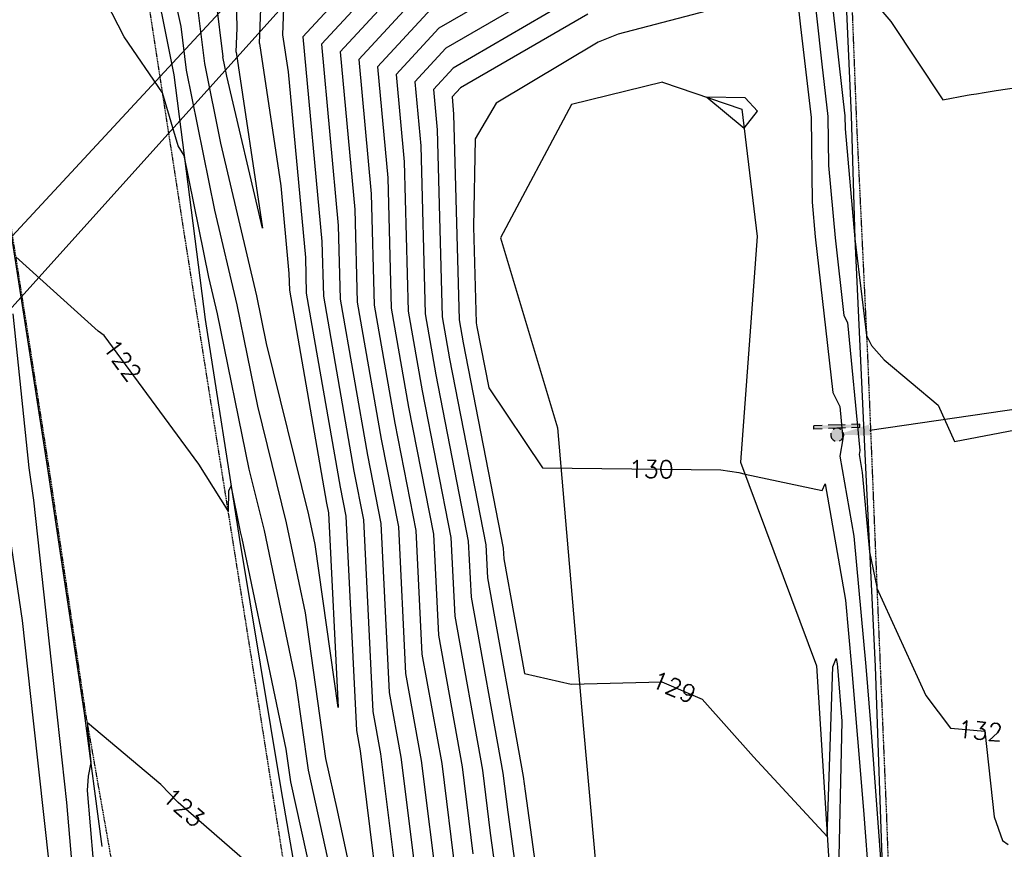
# Model space of a CAD drawing. Header units: feet. Extents: x 351431 to 355879, y 310968 to 329728.
# Tile 221 of 254: x 352768 to 352992, y 326568 to 326757. Entities that reach past the tile are written whole.
import ezdxf

# ---------------------------------------------------------------- set-up
doc = ezdxf.new("R2010")
doc.units = ezdxf.units.FT
doc.header["$MEASUREMENT"] = 0
doc.linetypes.add('D25', pattern=[0.375, 0.25, -0.125])
for name, color, linetype in [('ELIG', 41, 'Continuous'), ('ELTCH-EG1', 253, 'Continuous'), ('ELTCN-EG1', 251, 'Continuous'), ('ELTT', 3, 'Continuous'), ('ELYSP', 1, 'D25'), ('ELYSS', 2, 'Continuous'), ('ESFS', 153, 'Continuous'), ('ESMask', 155, 'Continuous'), ('ETFS', 6, 'Continuous'), ('ETTC', 252, 'Continuous'), ('ETUD', 4, 'Continuous')]:
    doc.layers.add(name, color=color, linetype=linetype)
doc.styles.add('L80', font='simplex', dxfattribs={"height": 4})

# ---------------------------------------------------------------- blocks, each defined once
blk = doc.blocks.new('ESIPUBSIGN')
at = {"layer": 'ESMask'}
h = blk.add_hatch(color=256, dxfattribs=at)
edge = h.paths.add_edge_path()
edge.add_arc((0, 0), 0.03, 90, 450)
for p, q in [((-0.03, 0.1047), (-0.0447, 0.1047)), ((-0.0447, 0.1047), (-0.0447, 0.066)), ((-0.03, 0.1047), (-0.03, 0.066)), ((-0.0447, 0.0381), (-0.0447, -0.0393)), ((-0.03, 0.0381), (-0.03, -0.0393)), ((-0.0447, -0.0672), (-0.0447, -0.1059)), ((-0.03, -0.0672), (-0.03, -0.1059)), ((-0.03, -0.1059), (-0.0447, -0.1059))]:
    blk.add_line(p, q)
for start, end in [(144.2314, 216.3563), (17.9702, 107.0495), (253.5383, 340.7883)]:
    blk.add_arc((0, 0), 0.03, start, end)
blk.add_solid([(-0.0447, -0.1059), (-0.03, -0.1059), (-0.0447, 0.1047), (-0.03, 0.1047)], dxfattribs=at)

msp = doc.modelspace()

# ---------------------------------------------------------------- linework, layer by layer
at = {"layer": 'ELIG', "flags": 128}
msp.add_lwpolyline([(352743.36, 326851.55), (352750.98, 326803.33), (352758.85, 326752.67), (352766.43, 326704.46), (352774.07, 326655.47), (352782.48, 326599.19), (352786.5, 326568.79)], dxfattribs=at)
at = {"layer": 'ELTCH-EG1', "flags": 128}
for points, elevation in [([(352828.26, 326768.28), (352827.7, 326753.92), (352827.72, 326753.92)], 120), ([(352861.67, 326759.96), (352849.35, 326746.63), (352851.69, 326721.32), (352852.51, 326691.62), (352856.45, 326669.05), (352862.1, 326640.08), (352863.24, 326617.01), (352868.65, 326586.98), (352871.12, 326567.11)], 125), ([(352827.72, 326753.92), (352828.98, 326745.49), (352832.91, 326703.15), (352833.13, 326695.01), (352840.86, 326650.78), (352842.15, 326644.13), (352844.57, 326595.25), (352845.39, 326590.67), (352851.29, 326543.19)], 120)]:
    msp.add_lwpolyline(points, dxfattribs=dict(at, elevation=elevation))
at = {"layer": 'ELTCN-EG1', "flags": 128}
for points, elevation in [([(352851.76, 326838.62), (352850.7, 326838.42), (352843.08, 326826.81), (352835.54, 326820.66), (352826.54, 326807.44), (352816.39, 326795.64), (352817.25, 326755.51), (352817.03, 326749.99), (352817.13, 326750.01), (352823.15, 326709.87), (352815, 326744.49), (352814.11, 326748.9), (352814.18, 326748.94), (352809.37, 326787.77), (352806.58, 326800.31), (352815.03, 326816.35), (352813.07, 326835.58), (352827.04, 326835.38), (352831.21, 326839.98), (352830.15, 326840.35), (352851.76, 326838.62)], 118), ([(352950.1, 326787.75), (352955.57, 326738.71), (352955.95, 326735.48), (352955.98, 326732.46), (352958.23, 326707.4), (352960.88, 326685.32), (352962.02, 326683.06), (352964.89, 326679.82), (352977.18, 326669.46), (352980.95, 326661.18), (352996.41, 326664.17)], 133), ([(352823.3, 326775.86), (352822.37, 326751.95), (352822.42, 326751.97), (352827.3, 326719.46), (352829.15, 326699.52), (352829.26, 326695.68), (352837.74, 326647.13), (352838.16, 326644.94), (352840.36, 326600.48), (352835.14, 326637.71), (352833.72, 326644.46), (352824.05, 326683.54), (352821.83, 326694.44), (352813.64, 326729.21), (352809.96, 326747.39), (352810, 326747.41), (352806.98, 326771.81)], 119), ([(352856.73, 326773.57), (352836.59, 326751.77), (352840.42, 326710.42), (352840.88, 326693.65), (352847.09, 326658.09), (352850.13, 326642.51), (352852.03, 326603.95), (352854.7, 326589.19), (352859.22, 326552.76)], 122), ([(352943.88, 326773.04), (352945.81, 326755.74), (352948.21, 326735.07), (352948.44, 326715.73), (352949.14, 326707.84), (352953.17, 326672.39), (352954.78, 326669.2), (352955.5, 326661.81), (352954.77, 326657.85), (352957.99, 326639.58), (352960.72, 326609.85), (352961.8, 326596.86), (352964.52, 326559.82)], 131), ([(352858.38, 326769.03), (352840.84, 326750.06), (352844.18, 326714.06), (352844.76, 326692.97), (352850.21, 326661.74), (352854.12, 326641.7), (352855.77, 326608.3), (352859.35, 326588.46), (352863.19, 326557.54)], 123), ([(352957.27, 326767.7), (352966.4, 326756.98), (352978.29, 326739.08), (352983.83, 326740.18), (352984.7, 326740.32), (352985.91, 326740.51), (352987.66, 326740.78), (352990.45, 326741.22), (352995.58, 326742.03)], 134), ([(352843.05, 326765.09), (352832.34, 326753.49), (352836.66, 326706.79), (352837.01, 326694.33), (352843.98, 326654.44), (352846.14, 326643.32), (352848.3, 326599.6), (352850.04, 326589.93), (352855.26, 326547.98)], 121), ([(352860.03, 326764.5), (352845.1, 326748.34), (352847.94, 326717.69), (352848.63, 326692.3), (352853.33, 326665.4), (352858.11, 326640.89), (352859.5, 326612.66), (352864, 326587.72), (352867.15, 326562.33)], 124), ([(352880.55, 326765.42), (352863.32, 326755.43), (352853.6, 326744.91), (352855.45, 326724.96), (352856.38, 326690.94), (352859.57, 326672.71), (352866.08, 326639.27), (352866.97, 326621.36), (352873.3, 326586.25), (352875.08, 326571.89), (352880.3, 326533.96)], 126), ([(352886.14, 326763.17), (352864.97, 326750.89), (352857.85, 326743.2), (352859.21, 326728.59), (352860.26, 326690.27), (352862.69, 326676.36), (352870.07, 326638.46), (352870.7, 326625.71), (352877.95, 326585.51), (352879.05, 326576.68), (352885.08, 326532.82)], 127), ([(352891.73, 326760.92), (352866.61, 326746.36), (352862.11, 326741.48), (352862.96, 326732.23), (352864.13, 326689.59), (352865.81, 326680.02), (352874.06, 326637.65), (352874.44, 326630.07), (352882.61, 326584.77), (352883.02, 326581.46), (352889.86, 326531.68)], 128), ([(352932.96, 326732.65), (352935.97, 326736.49), (352933.17, 326739.54), (352924.46, 326739.68), (352932.96, 326732.65)], 131), ([(352766.2, 326690.32), (352769.87, 326655.17), (352770.95, 326647.83), (352776.29, 326598.29), (352778.44, 326578.84), (352780.97, 326549.57)], 122), ([(352763.42, 326653.9), (352768.37, 326620.37), (352770.84, 326597.46), (352775.7, 326553.38), (352776.01, 326549.78), (352782.87, 326497.1), (352783.07, 326495.24), (352783.89, 326488.06), (352782.98, 326479.98), (352781.38, 326480.65), (352779.06, 326491.52), (352778.45, 326494.55), (352769.21, 326543.8), (352767.99, 326549.53), (352760.77, 326582.83)], 121)]:
    msp.add_lwpolyline(points, dxfattribs=dict(at, elevation=elevation))
at = {"layer": 'ELTT', "flags": 128}
for points in [[(352914.31, 326743.13), (352893.62, 326738.05), (352877.39, 326707.63), (352890.41, 326664.3), (352895.87, 326600.64), (352899.69, 326558.32), (352908.99, 326510.97), (352915.78, 326458.58), (352915.14, 326414.79), (352935.17, 326385.67), (352947.11, 326414.85), (352952.13, 326460.22)], [(352914.31, 326743.13), (352932.43, 326736.97), (352935.95, 326707.96), (352932.16, 326656.46), (352949.49, 326610), (352952.64, 326559.44), (352953.39, 326513.19), (352952.13, 326460.22)]]:
    msp.add_lwpolyline(points, dxfattribs=at)
at = {"layer": 'ELYSP', "flags": 128}
for points in [[(351862.52, 329554.66), (351868.48, 329538.31), (351869.42, 329535.95), (351870.63, 329533.34), (351871.84, 329531.02), (351898.68, 329481.43), (351924.63, 329434.28), (351928.34, 329428.36), (351931.88, 329424.34), (351933, 329422.54), (351952.19, 329389.41), (351978.48, 329342.28), (352004.81, 329294.75), (352030.84, 329247.33), (352060.63, 329194.08), (352086.79, 329146.62), (352116.65, 329092.67), (352140.95, 329048.32), (352164.81, 329004.89), (352188.15, 328962.14), (352212.85, 328916.49), (352228.2, 328887.95), (352236.33, 328872.41), (352258.49, 328829.36), (352280.54, 328783.38), (352290.03, 328762.79), (352309.71, 328719.23), (352329.72, 328673.69), (352349.1, 328626.81), (352367.07, 328581.15), (352373.57, 328564.01), (352390.32, 328517.88), (352406.22, 328471.17), (352421.7, 328424.27), (352436.86, 328376.11), (352450.25, 328329.8), (352462.61, 328281.12), (352475.09, 328231.87), (352486.25, 328185.11), (352496.74, 328135.09), (352505.62, 328086.27), (352514.54, 328033.94), (352521.76, 327989.77), (352531.3, 327933.73), (352538.7, 327889.39), (352547.72, 327833.41), (352554.93, 327789.91), (352563.81, 327734.73), (352571.11, 327689.55), (352579.84, 327635.26), (352587.38, 327589.57), (352596.28, 327533.25), (352603.29, 327489.34), (352612.56, 327432.99), (352619.66, 327389.61), (352628.79, 327333.57), (352636.36, 327289.78), (352645.14, 327234.58), (352652.62, 327189.46), (352661.63, 327134.08), (352668.69, 327089.35), (352675.89, 327044.48), (352682.73, 327000.59), (352686.56, 326976.32), (352694.26, 326927.21), (352698.66, 326895.64), (352706.97, 326847.16), (352714.25, 326799.55), (352722.48, 326747.2), (352729.75, 326701.34), (352737.97, 326649.53), (352746.56, 326595.61), (352754.07, 326548.63), (352762.09, 326498.76), (352770.28, 326448.66), (352778.28, 326399.02), (352786.42, 326348.21), (352794.41, 326298.89), (352802.47, 326248.63), (352810.51, 326199.31), (352818.65, 326148.92), (352826.64, 326099.4), (352835.05, 326048.43), (352843, 325999.3), (352851.33, 325946.41), (352858.97, 325899.03), (352867.02, 325848.86), (352874.94, 325799.46), (352883.36, 325747.23), (352891.16, 325699.21), (352899.48, 325647.1), (352907.27, 325599.21), (352915.42, 325548.05), (352923.22, 325499.12), (352931.65, 325447.72), (352940.42, 325398.62), (352949.15, 325347.91), (352957.47, 325299.11), (352966.11, 325246.23), (352973.26, 325199.22), (352981.71, 325147.47), (352989.51, 325099.49), (352994.9, 325068.59), (353000.4, 325032.81), (353006.91, 324993.6), (353012.12, 324957.22), (353021.58, 324898.88), (353029.63, 324849.76), (353037.69, 324799.9), (353045.8, 324751.02), (353054.11, 324701.43), (353062.02, 324652.29), (353070.04, 324602.96), (353077.96, 324553.87), (353085.91, 324505.09), (353094.14, 324454.84), (353102.2, 324406.14), (353110.06, 324356.36), (353118.02, 324307.22), (353125.92, 324257.7), (353133.91, 324207.71), (353141.65, 324159.13), (353149.64, 324109.53), (353157.86, 324060.15), (353165.85, 324010.86), (353173.75, 323961.19), (353181.54, 323912.02), (353189.31, 323862.86), (353197.18, 323812.79), (353205.17, 323763.84), (353213.16, 323713.91), (353220.85, 323664.89), (353228.93, 323615.88), (353236.82, 323566.31), (353244.93, 323517.07), (353252.73, 323467.46), (353260.77, 323417.72), (353268.41, 323368.86), (353276.49, 323319.6), (353284.34, 323270.41), (353292.33, 323221.36), (353299.99, 323171.68), (353307.93, 323122.47), (353316.1, 323072.76), (353323.86, 323023.29), (353332.53, 322971.2), (353340.22, 322922.22), (353347.13, 322874.57), (353353.74, 322823.54), (353359.62, 322773.77), (353365.17, 322724.35), (353370.3, 322674.05), (353375.32, 322625.03), (353379.87, 322575.18), (353384.18, 322525.33), (353387.85, 322475.76), (353391.39, 322426.12), (353394.47, 322376.08), (353397.29, 322326.88), (353399.17, 322276.61), (353401.08, 322227.34), (353402.1, 322175.29), (353403.06, 322127.63), (353403.66, 322075.2), (353403.64, 322026.39), (353403.67, 321975.84), (353403.97, 321926.36), (353403.89, 321875.83), (353404, 321870.12), (353405.85, 321868.24), (353409.01, 321827.04), (353412.79, 321812.81), (353417.65, 321807.44), (353422.66, 321811.83), (353426.67, 321827.75), (353429.86, 321842.46), (353429.64, 321876.49), (353429.54, 321926.15), (353429.75, 321976.4), (353429.79, 322027.56), (353429.97, 322076.64), (353429.72, 322128.27), (353429.25, 322177.1), (353428.85, 322227.79), (353428.22, 322277.97), (353427.15, 322328.04), (353425.56, 322378.43), (353423.62, 322427.85), (353421.45, 322478.53), (353418.44, 322525.97), (353414.47, 322578.5), (353410.55, 322629.29), (353406.58, 322678.66), (353401.12, 322728.54), (353395.2, 322777.93), (353389.23, 322827.82), (353382.69, 322878.03), (353375.18, 322928.17), (353367.76, 322976.62), (353359.81, 323029.14), (353352.32, 323077.72), (353344.64, 323128.12), (353336.86, 323177.53), (353329.17, 323226.11), (353321.25, 323275.45), (353313.08, 323325.09), (353304.98, 323374.58), (353296.9, 323424.28), (353289.12, 323472.69), (353281.01, 323522.56), (353272.96, 323571.98), (353264.82, 323621.91), (353256.83, 323670.94), (353248.87, 323720.32), (353240.85, 323769.6), (353233.06, 323818.82), (353224.88, 323868.78), (353216.97, 323917.79), (353209, 323967.62), (353201.01, 324016.34), (353192.87, 324065.93), (353184.88, 324115.09), (353176.89, 324164.41), (353168.84, 324213.83), (353160.97, 324263.08), (353152.94, 324312.58), (353144.91, 324361.58), (353136.98, 324411.25), (353129.01, 324459.9), (353120.97, 324509.72), (353111.8, 324559.29), (353103.71, 324608.2), (353096.64, 324657.7), (353088.4, 324707.05), (353080.52, 324756.9), (353072.54, 324806.18), (353064.63, 324854.91), (353056.29, 324905.17), (353046.88, 324963), (353040.5, 325001.65), (353034.51, 325038.43), (353032.08, 325056.91), (353025.4, 325088.03), (353026.74, 325090.76), (353025.08, 325099.84), (353017.26, 325149.09), (353009.07, 325199.67), (353001.18, 325249.31), (352992.9, 325300.49), (352985.13, 325349.2), (352977.11, 325399.98), (352969.08, 325449.2), (352960.89, 325500.26), (352953.27, 325549.21), (352944.97, 325600.34), (352937.08, 325649), (352928.75, 325700.88), (352920.89, 325749.35), (352912.73, 325800.14), (352904.9, 325849.4), (352896.71, 325900.39), (352888.84, 325949.1), (352880.4, 326000.29), (352872.64, 326049.08), (352864.39, 326099.28), (352856.34, 326149.02), (352848.26, 326199.2), (352840.19, 326249.08), (352832.22, 326298.89), (352824.01, 326349.18), (352815.93, 326399.61), (352807.57, 326449.38), (352799.67, 326499.18), (352791.56, 326549.6), (352782.84, 326599.22), (352774.42, 326655.56), (352766.72, 326704.51), (352759.08, 326752.71), (352751.12, 326803.37), (352743.48, 326851.72), (352736.98, 326891.46), (352731.78, 326926.57), (352723.7, 326979.14), (352719.25, 327005.2), (352712.08, 327050.01), (352704.85, 327094.46), (352697.35, 327139.97), (352688.23, 327195.49), (352680.89, 327240.25), (352672.13, 327294.7), (352664.68, 327340.33), (352655.67, 327395.92), (352648.53, 327439.83), (352639.52, 327495.27), (352632.47, 327539.74), (352623.57, 327595.47), (352616.32, 327639.82), (352607.25, 327696.56), (352600.2, 327740.15), (352591.08, 327795.89), (352583.74, 327839.91), (352574.34, 327896.71), (352567.07, 327939.86), (352557.56, 327996.32), (352550.22, 328040.19), (352541.44, 328091.31), (352531.4, 328143.34), (352531.45, 328143.34), (352520.62, 328192.63), (352509.03, 328240.63), (352496.55, 328290.59), (352483.55, 328339.04), (352470.58, 328386.05), (352455.86, 328435.02), (352438.97, 328481.36), (352424.2, 328530.36), (352407.62, 328575.42), (352400.09, 328594.71), (352382.61, 328639.43), (352363.23, 328687.59), (352344.26, 328731.71), (352323.27, 328778.58), (352313.92, 328797.66), (352289.67, 328845.52), (352266.59, 328888.4), (352258.52, 328902.89), (352241.23, 328932.66), (352222.63, 328964.17), (352215.23, 328975.86), (352188.32, 329018), (352161.34, 329060.22), (352134.23, 329102.69), (352100.69, 329155.16), (352074.93, 329201.67), (352045.48, 329255.23), (352019.65, 329301.99), (351992.93, 329350.38), (351967.17, 329397.28), (351942.01, 329443.17), (351916.49, 329489.9), (351902.82, 329514.6), (351891.6, 329531.22), (351884.34, 329540.62), (351870.15, 329558.58, 1.1946), (351862.45, 329554.85)], [(352669.31, 326840.93), (352677.33, 326790.8), (352685.12, 326741.63), (352692.68, 326692.33), (352700.79, 326642.52), (352708.71, 326593.13), (352716.56, 326544.1), (352724.39, 326494.75), (352732.31, 326445.28), (352740.5, 326396.07), (352748.52, 326346.78), (352756.55, 326297.83), (352765.17, 326247.85), (352772.79, 326198.85), (352780.82, 326149.55), (352788.93, 326099.86), (352789.46, 326095.44), (352787.74, 326095.71), (352785.97, 326098.57), (352769.08, 326147.44), (352750.49, 326195.2), (352732.36, 326242.65), (352714.34, 326290.18), (352695.73, 326337.75), (352677.36, 326385.81), (352671.31, 326401.44), (352652.58, 326449.25), (352633.95, 326496.99), (352614.26, 326547.05), (352593.4, 326600.3), (352572.27, 326654.15), (352552.21, 326704.8), (352532.03, 326757.14), (352511.78, 326807.7), (352491.79, 326859.43), (352489.07, 326865.88), (352482.85, 326881.64), (352481.96, 326884.08), (352478.73, 326892.72, -0.387923), (352480.89, 326896.38), (352490.59, 326896.88), (352495.74, 326896.99), (352547.34, 326896.98), (352611.91, 326897.16), (352663.21, 326897.2), (352713.18, 326897.39), (352764.07, 326897.1), (352815.19, 326897.09), (352834.19, 326897.1), (352884.99, 326897.18), (352941.91, 326897.36), (352945.23, 326897.33), (352948.07, 326897.35, -0.343653), (352955.1, 326892.59), (352955.27, 326889.92), (352955.99, 326849.83), (352955.47, 326840.72), (352956.55, 326786.31), (352958.6, 326733.13), (352961.11, 326680.34), (352963.2, 326628.51), (352965.4, 326575.97), (352967.27, 326523.24), (352970, 326470.96), (352971.95, 326422.3), (352971.3, 326394.39), (352971.35, 326393.86), (352968.23, 326345.53), (352964.31, 326289.65), (352959.96, 326237.31), (352956.51, 326185.44), (352953.03, 326134.96), (352949.28, 326082.51), (352947.5, 326029.85), (352947.29, 325978.11), (352949.25, 325926.05), (352951.86, 325876.73), (352953.27, 325824.71), (352952.57, 325822.12), (352950.49, 325821.49), (352947.43, 325822.57), (352939.49, 325871.34), (352931.53, 325920.36), (352923.69, 325970.01), (352915.85, 326018.85), (352907.87, 326068.63), (352899.89, 326117.32), (352892.07, 326167.26), (352884.3, 326216.71), (352876.4, 326266.05), (352868.33, 326315.28), (352860.49, 326364.65), (352852.55, 326414.29), (352844.24, 326463.55), (352836.39, 326512.77), (352828.44, 326562.2), (352820.67, 326611.62), (352812.85, 326660.91), (352805.04, 326710.37), (352797.43, 326759.71), (352789.56, 326808.98), (352781.81, 326858.48), (352777.18, 326889.71), (352770.83, 326931.74), (352764.73, 326967.78), (352762.99, 326979.17), (352757.68, 327011.78), (352750.3, 327056.04), (352741.08, 327111.96), (352732.89, 327161.11), (352725.19, 327210.71), (352717, 327260.27), (352708.89, 327309.56), (352701.17, 327358.85), (352692.8, 327407.84), (352684.75, 327457.55), (352676.89, 327506.79), (352668.89, 327556.28), (352663.11, 327596.51), (352661.91, 327599.5), (352666.75, 327599.31), (352671.43, 327600.91), (352673.58, 327596.98), (352688.25, 327559.15), (352705.74, 327511.22), (352723.35, 327462.77), (352741.16, 327415.34), (352761.84, 327368.02), (352784.32, 327321.64), (352806.98, 327275.77), (352830.16, 327228.36), (352852.86, 327181.53), (352875.43, 327135.27), (352898.73, 327088.17), (352921.62, 327041.43), (352935.71, 327016.32), (352939.95, 327008.78), (352944.02, 327001.83), (352950.93, 326987.65), (352953.83, 326981.89), (352957.34, 326973.5, -0.461442), (352953.1, 326968.71), (352947.07, 326968.55), (352938.59, 326968.51), (352887.06, 326968.33), (352834.92, 326968.41), (352765.72, 326968.2), (352715.08, 326968.23), (352663.71, 326967.92), (352612.26, 326968.2), (352598.01, 326968.01), (352544.89, 326967.82), (352494, 326967.75), (352469.81, 326967.69), (352463.49, 326967.73), (352460.89, 326967.73), (352456.68, 326972.72), (352455.58, 326972.63), (352456.38, 326977.4), (352456.85, 326980.75), (352461.61, 327008.27), (352462.65, 327013.78), (352462.82, 327014.6), (352464.73, 327025.76), (352471.22, 327076.33), (352477.38, 327126.05), (352483.66, 327176.67), (352489.81, 327226.52), (352495.63, 327275.78), (352502.04, 327325.95), (352508.17, 327377.49), (352513.96, 327426.07), (352518.69, 327476.29), (352521.89, 327527.81), (352523.21, 327577.57), (352524.96, 327603.15), (352527.06, 327610.52), (352529.97, 327613.88), (352534.11, 327615.57), (352538.8, 327615.57), (352542.17, 327613.86), (352544.23, 327610.85), (352548.46, 327587.45), (352557.12, 327538.03), (352564.8, 327488.59), (352573.35, 327439.22), (352581.53, 327389.72), (352589.66, 327340.53), (352597.61, 327291.05), (352605.22, 327242.1), (352613.36, 327192.34), (352621.44, 327143.28), (352628.96, 327093.63), (352637.1, 327044.5), (352644.72, 326997.64), (352648.24, 326974.74), (352656.35, 326922.87), (352660.02, 326891.46), (352669.31, 326840.93)]]:
    msp.add_lwpolyline(points, format="xyb", dxfattribs=at)
at = {"layer": 'ELYSS', "flags": 128}
for points in [[(352825.5, 326889.55), (352876.64, 326887.29), (352922.19, 326885.91), (352941.45, 326878.64), (352951.58, 326851.05), (352954.55, 326798.26), (352957.38, 326735.56), (352958.23, 326707.4), (352960.45, 326658.37), (352962.86, 326609.89), (352964.58, 326559.82), (352966.27, 326513.84), (352968.71, 326460.25)], [(352783.94, 326854.43), (352791.77, 326800.6), (352802.94, 326744.83), (352810.07, 326689), (352817.87, 326638.86), (352827.29, 326581.97), (352836.77, 326527.44), (352844.12, 326477.99), (352850.75, 326436.64), (352859.33, 326381.79), (352867.89, 326326.75), (352877.04, 326271.74)]]:
    msp.add_lwpolyline(points, dxfattribs=at)
at = {"layer": 'ETFS', "linetype": 'ByBlock', "lineweight": -2}
msp.add_lwpolyline([(352961.61, 326663.79), (353131.15, 326688.51)], dxfattribs=at)
at = {"layer": 'ETFS'}
msp.add_solid([(352961.79, 326662.56), (352954.19, 326662.71), (352961.43, 326665.03)], dxfattribs=at)

# ---------------------------------------------------------------- block references
at = {"layer": 'ESFS', "xscale": 49.99999999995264, "yscale": 49.99999999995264, "zscale": 49.99999999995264, "rotation": 271.9519041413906}
msp.add_blockref('ESIPUBSIGN', (352954.19, 326662.71), dxfattribs=at)

# ---------------------------------------------------------------- next in the draw order: texts
at = {"layer": 'ETTC', "char_height": 4, "attachment_point": 5, "style": 'L80', "bg_fill": 3, "box_fill_scale": 1.2, "bg_fill_color": 256}
for s, insert, rotation, bg_fill_transparency in [('{122}', (352791.21, 326679.69, 122), 306.3475, 7019849), ('{130}', (352911.77, 326654.89, 130), 359.4281, 7019919), ('{129}', (352916.95, 326605.16, 129), 336.8589, 7019924), ('{132}', (352986.78, 326595.22, 132), 354.8725, 7019914), ('{123}', (352805.14, 326577.73, 123), 319.0097, 7019889)]:
    msp.add_mtext(s, dxfattribs=dict(at, insert=insert, rotation=rotation, bg_fill_transparency=bg_fill_transparency))

# ---------------------------------------------------------------- next in the draw order: linework, layer by layer
at = {"layer": 'ELTCH-EG1', "flags": 128}
for points, elevation in [([(352848.24, 326539.71), (352840.22, 326577.06), (352837.61, 326588.91), (352832.94, 326622.14), (352828.64, 326642.66), (352822.07, 326669.22), (352817.36, 326692.37), (352812.29, 326713.92), (352805.81, 326745.87), (352805.83, 326745.88), (352804.59, 326755.84), (352794.63, 326800.54)], 120), ([(352938.01, 326762.95), (352904.25, 326754.11), (352899.69, 326752.25), (352876.4, 326738.38), (352871.6, 326730.18), (352871.28, 326710.15), (352871.88, 326688.23), (352872.04, 326687.32), (352874.75, 326673.44), (352886.96, 326655.14), (352927.66, 326654.73), (352931.73, 326654.11), (352933.18, 326653.72), (352950.78, 326650.01), (352951.4, 326651.54), (352956.07, 326625.01), (352957.47, 326609.78), (352960.2, 326577.12), (352961.45, 326560.11)], 130)]:
    msp.add_lwpolyline(points, dxfattribs=dict(at, elevation=elevation))
at = {"layer": 'ELTCN-EG1', "flags": 128}
for points, elevation in [([(352839.11, 326561.21), (352833.61, 326586.22), (352830.75, 326606.57), (352823.56, 326640.87), (352820.09, 326654.9), (352812.89, 326690.3), (352810.93, 326698.63), (352805.29, 326726.42), (352803.93, 326728.65), (352800.37, 326740.67), (352791.59, 326753.51), (352777.89, 326780.15), (352773.1, 326790.22), (352769.56, 326796.1), (352762.48, 326807.13)], 121), ([(352946.99, 326780.39), (352950.69, 326747.22), (352952.08, 326735.28), (352952.21, 326724.1), (352953.69, 326707.62), (352955.7, 326689.89), (352956.5, 326688.3), (352959.34, 326659.14), (352959.17, 326658.25), (352959.9, 326654.15), (352961.56, 326636.05), (352963.19, 326627.98), (352963.23, 326627.72), (352974.37, 326603.29), (352980.04, 326595.82), (352987.85, 326595.12), (352989.98, 326575.55), (352991.9, 326570.22), (352993.19, 326569.25)], 132), ([(352897.32, 326758.67), (352868.26, 326741.82), (352866.36, 326739.77), (352866.72, 326735.86), (352868.01, 326688.91), (352868.92, 326683.67), (352878.05, 326636.84), (352878.17, 326634.42), (352882.88, 326608.3), (352893.55, 326605.85), (352914.2, 326606.34), (352923.37, 326602.42), (352935.08, 326589.29), (352951.91, 326571.11), (352953.15, 326609.78), (352953.94, 326611.71), (352954.16, 326610.45), (352954.23, 326609.72), (352955.26, 326597.38), (352954.41, 326559.7)], 129), ([(352886.18, 326279.11), (352878.94, 326315.12), (352876.24, 326330.33), (352870.09, 326364.93), (352866.74, 326383.41), (352862.59, 326410.69), (352857.57, 326438.21), (352854.36, 326460.48), (352849.85, 326483.22), (352846.27, 326502.33), (352840.91, 326531.87), (352838.01, 326545.35), (352829.61, 326583.53), (352828.56, 326591), (352818.48, 326639.07), (352818.11, 326640.58), (352815.96, 326651.14), (352815.36, 326649.88), (352815.32, 326645.34), (352808.6, 326656.04), (352787.05, 326685.34), (352785.67, 326686.33), (352766.91, 326703.28)], 122), ([(352826.17, 326559.47), (352803.88, 326578.84), (352799.99, 326582.94), (352783.22, 326597.03), (352783.24, 326595.83), (352783.96, 326587.99), (352783.35, 326584.88), (352783.14, 326581.56), (352785.93, 326549.36)], 123)]:
    msp.add_lwpolyline(points, dxfattribs=dict(at, elevation=elevation))
at = {"layer": 'ETFS', "linetype": 'ByBlock', "lineweight": -2}
msp.add_lwpolyline([(352938.35, 326883.42), (352474.69, 326368.03)], dxfattribs=at)
at = {"layer": 'ETUD', "linetype": 'ByBlock', "lineweight": -2}
msp.add_lwpolyline([(352933.98, 326889.25), (352470.63, 326389.32)], dxfattribs=at)

doc.saveas('drawing.dxf')
